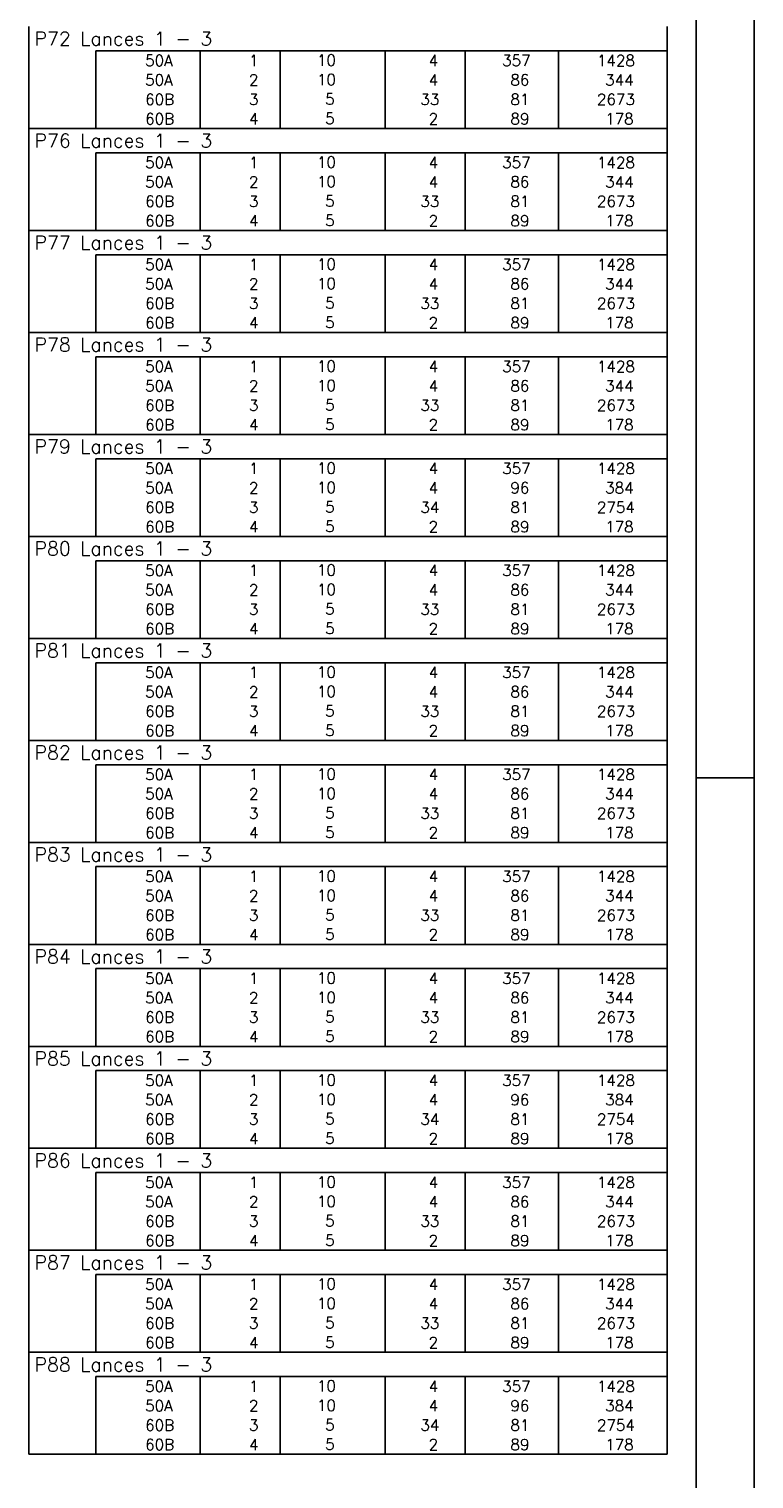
# Model space of a CAD drawing. Extents: x 0 to 119, y 0 to 84.
# Tile 9 of 13: x 106 to 119, y 18 to 43. Entities that reach past the tile are written whole.
import ezdxf

# ---------------------------------------------------------------- set-up
doc = ezdxf.new("R2010")
doc.units = 0
doc.header["$MEASUREMENT"] = 0
for name, color, linetype in [('1', 1, 'CONTINUOUS'), ('2', 2, 'CONTINUOUS'), ('8', 8, 'CONTINUOUS')]:
    doc.layers.add(name, color=color, linetype=linetype)
doc.styles.get("Standard").update_dxf_attribs({"font": 'ROMANS.SHX'})

msp = doc.modelspace()

# ---------------------------------------------------------------- linework, layer by layer
at = {"layer": '1', "linetype": 'Continuous'}
for p, q in [((118.900002, 0), (118.900002, 84.099998)), ((117.900002, 29.700001), (118.900002, 29.700001))]:
    msp.add_line(p, q, dxfattribs=at)
at = {"layer": '2', "linetype": 'Continuous'}
for p, q in [((106.4, 42.223734), (106.4, 42.641981)), ((117.4, 42.223734), (117.4, 42.641981)), ((106.4, 41.889137), (106.4, 42.223734)), ((117.4, 42.223734), (107.55, 42.223734)), ((107.55, 42.223734), (107.55, 41.889137)), ((109.35, 42.223734), (109.35, 41.889137)), ((110.73, 42.223734), (110.73, 41.889137)), ((112.54, 42.223734), (112.54, 41.889137)), ((113.92, 42.223734), (113.92, 41.889137)), ((115.53, 42.223734), (115.53, 41.889137)), ((117.4, 41.889137), (117.4, 42.223734)), ((106.4, 41.55454), (106.4, 41.889137)), ((107.55, 41.889137), (107.55, 41.55454)), ((109.35, 41.889137), (109.35, 41.55454)), ((110.73, 41.889137), (110.73, 41.55454)), ((112.54, 41.889137), (112.54, 41.55454)), ((113.92, 41.889137), (113.92, 41.55454)), ((115.53, 41.889137), (115.53, 41.55454)), ((117.4, 41.55454), (117.4, 41.889137)), ((106.4, 41.219943), (106.4, 41.55454)), ((107.55, 41.55454), (107.55, 41.219943)), ((109.35, 41.55454), (109.35, 41.219943)), ((110.73, 41.55454), (110.73, 41.219943)), ((112.54, 41.55454), (112.54, 41.219943)), ((113.92, 41.55454), (113.92, 41.219943)), ((115.53, 41.55454), (115.53, 41.219943)), ((117.4, 41.219943), (117.4, 41.55454)), ((106.4, 40.885346), (106.4, 41.219943)), ((107.55, 41.219943), (107.55, 40.885346)), ((109.35, 41.219943), (109.35, 40.885346)), ((110.73, 41.219943), (110.73, 40.885346)), ((112.54, 41.219943), (112.54, 40.885346)), ((113.92, 41.219943), (113.92, 40.885346)), ((115.53, 41.219943), (115.53, 40.885346)), ((117.4, 40.885346), (117.4, 41.219943)), ((106.4, 40.467099), (106.4, 40.885346)), ((106.4, 40.885346), (117.4, 40.885346)), ((117.4, 40.467099), (117.4, 40.885346)), ((106.4, 40.132502), (106.4, 40.467099)), ((117.4, 40.467099), (107.55, 40.467099)), ((107.55, 40.467099), (107.55, 40.132502)), ((109.35, 40.467099), (109.35, 40.132502)), ((110.73, 40.467099), (110.73, 40.132502)), ((112.54, 40.467099), (112.54, 40.132502)), ((113.92, 40.467099), (113.92, 40.132502)), ((115.53, 40.467099), (115.53, 40.132502)), ((117.4, 40.132502), (117.4, 40.467099)), ((106.4, 39.797905), (106.4, 40.132502)), ((107.55, 40.132502), (107.55, 39.797905)), ((109.35, 40.132502), (109.35, 39.797905)), ((110.73, 40.132502), (110.73, 39.797905)), ((112.54, 40.132502), (112.54, 39.797905)), ((113.92, 40.132502), (113.92, 39.797905)), ((115.53, 40.132502), (115.53, 39.797905)), ((117.4, 39.797905), (117.4, 40.132502)), ((106.4, 39.463308), (106.4, 39.797905)), ((107.55, 39.797905), (107.55, 39.463308)), ((109.35, 39.797905), (109.35, 39.463308)), ((110.73, 39.797905), (110.73, 39.463308)), ((112.54, 39.797905), (112.54, 39.463308)), ((113.92, 39.797905), (113.92, 39.463308)), ((115.53, 39.797905), (115.53, 39.463308)), ((117.4, 39.463308), (117.4, 39.797905)), ((106.4, 39.128711), (106.4, 39.463308)), ((107.55, 39.463308), (107.55, 39.128711)), ((109.35, 39.463308), (109.35, 39.128711)), ((110.73, 39.463308), (110.73, 39.128711)), ((112.54, 39.463308), (112.54, 39.128711)), ((113.92, 39.463308), (113.92, 39.128711)), ((115.53, 39.463308), (115.53, 39.128711)), ((117.4, 39.128711), (117.4, 39.463308)), ((106.4, 38.710464), (106.4, 39.128711)), ((106.4, 39.128711), (117.4, 39.128711)), ((117.4, 38.710464), (117.4, 39.128711)), ((106.4, 38.375867), (106.4, 38.710464)), ((117.4, 38.710464), (107.55, 38.710464)), ((107.55, 38.710464), (107.55, 38.375867)), ((109.35, 38.710464), (109.35, 38.375867)), ((110.73, 38.710464), (110.73, 38.375867)), ((112.54, 38.710464), (112.54, 38.375867)), ((113.92, 38.710464), (113.92, 38.375867)), ((115.53, 38.710464), (115.53, 38.375867)), ((117.4, 38.375867), (117.4, 38.710464)), ((106.4, 38.04127), (106.4, 38.375867)), ((107.55, 38.375867), (107.55, 38.04127)), ((109.35, 38.375867), (109.35, 38.04127)), ((110.73, 38.375867), (110.73, 38.04127)), ((112.54, 38.375867), (112.54, 38.04127)), ((113.92, 38.375867), (113.92, 38.04127)), ((115.53, 38.375867), (115.53, 38.04127)), ((117.4, 38.04127), (117.4, 38.375867)), ((106.4, 37.706673), (106.4, 38.04127)), ((107.55, 38.04127), (107.55, 37.706673)), ((109.35, 38.04127), (109.35, 37.706673)), ((110.73, 38.04127), (110.73, 37.706673)), ((112.54, 38.04127), (112.54, 37.706673)), ((113.92, 38.04127), (113.92, 37.706673)), ((115.53, 38.04127), (115.53, 37.706673)), ((117.4, 37.706673), (117.4, 38.04127)), ((106.4, 37.372076), (106.4, 37.706673)), ((107.55, 37.706673), (107.55, 37.372076)), ((109.35, 37.706673), (109.35, 37.372076)), ((110.73, 37.706673), (110.73, 37.372076)), ((112.54, 37.706673), (112.54, 37.372076)), ((113.92, 37.706673), (113.92, 37.372076)), ((115.53, 37.706673), (115.53, 37.372076)), ((117.4, 37.372076), (117.4, 37.706673)), ((106.4, 36.953829), (106.4, 37.372076)), ((106.4, 37.372076), (117.4, 37.372076)), ((117.4, 36.953829), (117.4, 37.372076)), ((106.4, 36.619232), (106.4, 36.953829)), ((117.4, 36.953829), (107.55, 36.953829)), ((107.55, 36.953829), (107.55, 36.619232)), ((109.35, 36.953829), (109.35, 36.619232)), ((110.73, 36.953829), (110.73, 36.619232)), ((112.54, 36.953829), (112.54, 36.619232)), ((113.92, 36.953829), (113.92, 36.619232)), ((115.53, 36.953829), (115.53, 36.619232)), ((117.4, 36.619232), (117.4, 36.953829)), ((106.4, 36.284635), (106.4, 36.619232)), ((107.55, 36.619232), (107.55, 36.284635)), ((109.35, 36.619232), (109.35, 36.284635)), ((110.73, 36.619232), (110.73, 36.284635)), ((112.54, 36.619232), (112.54, 36.284635)), ((113.92, 36.619232), (113.92, 36.284635)), ((115.53, 36.619232), (115.53, 36.284635)), ((117.4, 36.284635), (117.4, 36.619232)), ((106.4, 35.950038), (106.4, 36.284635)), ((107.55, 36.284635), (107.55, 35.950038)), ((109.35, 36.284635), (109.35, 35.950038)), ((110.73, 36.284635), (110.73, 35.950038)), ((112.54, 36.284635), (112.54, 35.950038)), ((113.92, 36.284635), (113.92, 35.950038)), ((115.53, 36.284635), (115.53, 35.950038)), ((117.4, 35.950038), (117.4, 36.284635)), ((106.4, 35.615441), (106.4, 35.950038)), ((107.55, 35.950038), (107.55, 35.615441)), ((109.35, 35.950038), (109.35, 35.615441)), ((110.73, 35.950038), (110.73, 35.615441)), ((112.54, 35.950038), (112.54, 35.615441)), ((113.92, 35.950038), (113.92, 35.615441)), ((115.53, 35.950038), (115.53, 35.615441)), ((117.4, 35.615441), (117.4, 35.950038)), ((106.4, 35.197194), (106.4, 35.615441)), ((106.4, 35.615441), (117.4, 35.615441)), ((117.4, 35.197194), (117.4, 35.615441)), ((106.4, 34.862597), (106.4, 35.197194)), ((117.4, 35.197194), (107.55, 35.197194)), ((107.55, 35.197194), (107.55, 34.862597)), ((109.35, 35.197194), (109.35, 34.862597)), ((110.73, 35.197194), (110.73, 34.862597)), ((112.54, 35.197194), (112.54, 34.862597)), ((113.92, 35.197194), (113.92, 34.862597)), ((115.53, 35.197194), (115.53, 34.862597)), ((117.4, 34.862597), (117.4, 35.197194)), ((106.4, 34.528), (106.4, 34.862597)), ((107.55, 34.862597), (107.55, 34.528)), ((109.35, 34.862597), (109.35, 34.528)), ((110.73, 34.862597), (110.73, 34.528)), ((112.54, 34.862597), (112.54, 34.528)), ((113.92, 34.862597), (113.92, 34.528)), ((115.53, 34.862597), (115.53, 34.528)), ((117.4, 34.528), (117.4, 34.862597)), ((106.4, 34.193403), (106.4, 34.528)), ((107.55, 34.528), (107.55, 34.193403)), ((109.35, 34.528), (109.35, 34.193403)), ((110.73, 34.528), (110.73, 34.193403)), ((112.54, 34.528), (112.54, 34.193403)), ((113.92, 34.528), (113.92, 34.193403)), ((115.53, 34.528), (115.53, 34.193403)), ((117.4, 34.193403), (117.4, 34.528)), ((106.4, 33.858806), (106.4, 34.193403)), ((107.55, 34.193403), (107.55, 33.858806)), ((109.35, 34.193403), (109.35, 33.858806)), ((110.73, 34.193403), (110.73, 33.858806)), ((112.54, 34.193403), (112.54, 33.858806)), ((113.92, 34.193403), (113.92, 33.858806)), ((115.53, 34.193403), (115.53, 33.858806)), ((117.4, 33.858806), (117.4, 34.193403)), ((106.4, 33.440559), (106.4, 33.858806)), ((106.4, 33.858806), (117.4, 33.858806)), ((117.4, 33.440559), (117.4, 33.858806)), ((106.4, 33.105962), (106.4, 33.440559)), ((117.4, 33.440559), (107.55, 33.440559)), ((107.55, 33.440559), (107.55, 33.105962)), ((109.35, 33.440559), (109.35, 33.105962)), ((110.73, 33.440559), (110.73, 33.105962)), ((112.54, 33.440559), (112.54, 33.105962)), ((113.92, 33.440559), (113.92, 33.105962)), ((115.53, 33.440559), (115.53, 33.105962)), ((117.4, 33.105962), (117.4, 33.440559)), ((106.4, 32.771365), (106.4, 33.105962)), ((107.55, 33.105962), (107.55, 32.771365)), ((109.35, 33.105962), (109.35, 32.771365)), ((110.73, 33.105962), (110.73, 32.771365)), ((112.54, 33.105962), (112.54, 32.771365)), ((113.92, 33.105962), (113.92, 32.771365)), ((115.53, 33.105962), (115.53, 32.771365)), ((117.4, 32.771365), (117.4, 33.105962)), ((106.4, 32.436768), (106.4, 32.771365)), ((107.55, 32.771365), (107.55, 32.436768)), ((109.35, 32.771365), (109.35, 32.436768)), ((110.73, 32.771365), (110.73, 32.436768)), ((112.54, 32.771365), (112.54, 32.436768)), ((113.92, 32.771365), (113.92, 32.436768)), ((115.53, 32.771365), (115.53, 32.436768)), ((117.4, 32.436768), (117.4, 32.771365)), ((106.4, 32.102171), (106.4, 32.436768)), ((107.55, 32.436768), (107.55, 32.102171)), ((109.35, 32.436768), (109.35, 32.102171)), ((110.73, 32.436768), (110.73, 32.102171)), ((112.54, 32.436768), (112.54, 32.102171)), ((113.92, 32.436768), (113.92, 32.102171)), ((115.53, 32.436768), (115.53, 32.102171)), ((117.4, 32.102171), (117.4, 32.436768)), ((106.4, 31.683924), (106.4, 32.102171)), ((106.4, 32.102171), (117.4, 32.102171)), ((117.4, 31.683924), (117.4, 32.102171)), ((106.4, 31.349327), (106.4, 31.683924)), ((117.4, 31.683924), (107.55, 31.683924)), ((107.55, 31.683924), (107.55, 31.349327)), ((109.35, 31.683924), (109.35, 31.349327)), ((110.73, 31.683924), (110.73, 31.349327)), ((112.54, 31.683924), (112.54, 31.349327)), ((113.92, 31.683924), (113.92, 31.349327)), ((115.53, 31.683924), (115.53, 31.349327)), ((117.4, 31.349327), (117.4, 31.683924)), ((106.4, 31.01473), (106.4, 31.349327)), ((107.55, 31.349327), (107.55, 31.01473)), ((109.35, 31.349327), (109.35, 31.01473)), ((110.73, 31.349327), (110.73, 31.01473)), ((112.54, 31.349327), (112.54, 31.01473)), ((113.92, 31.349327), (113.92, 31.01473)), ((115.53, 31.349327), (115.53, 31.01473)), ((117.4, 31.01473), (117.4, 31.349327)), ((106.4, 30.680133), (106.4, 31.01473)), ((107.55, 31.01473), (107.55, 30.680133)), ((109.35, 31.01473), (109.35, 30.680133)), ((110.73, 31.01473), (110.73, 30.680133)), ((112.54, 31.01473), (112.54, 30.680133)), ((113.92, 31.01473), (113.92, 30.680133)), ((115.53, 31.01473), (115.53, 30.680133)), ((117.4, 30.680133), (117.4, 31.01473)), ((106.4, 30.345536), (106.4, 30.680133)), ((107.55, 30.680133), (107.55, 30.345536)), ((109.35, 30.680133), (109.35, 30.345536)), ((110.73, 30.680133), (110.73, 30.345536)), ((112.54, 30.680133), (112.54, 30.345536)), ((113.92, 30.680133), (113.92, 30.345536)), ((115.53, 30.680133), (115.53, 30.345536)), ((117.4, 30.345536), (117.4, 30.680133)), ((106.4, 29.927289), (106.4, 30.345536)), ((106.4, 30.345536), (117.4, 30.345536)), ((117.4, 29.927289), (117.4, 30.345536)), ((106.4, 29.592692), (106.4, 29.927289)), ((117.4, 29.927289), (107.55, 29.927289)), ((107.55, 29.927289), (107.55, 29.592692)), ((109.35, 29.927289), (109.35, 29.592692)), ((110.73, 29.927289), (110.73, 29.592692)), ((112.54, 29.927289), (112.54, 29.592692)), ((113.92, 29.927289), (113.92, 29.592692)), ((115.53, 29.927289), (115.53, 29.592692)), ((117.4, 29.592692), (117.4, 29.927289)), ((106.4, 29.258095), (106.4, 29.592692)), ((107.55, 29.592692), (107.55, 29.258095)), ((109.35, 29.592692), (109.35, 29.258095)), ((110.73, 29.592692), (110.73, 29.258095)), ((112.54, 29.592692), (112.54, 29.258095)), ((113.92, 29.592692), (113.92, 29.258095)), ((115.53, 29.592692), (115.53, 29.258095)), ((117.4, 29.258095), (117.4, 29.592692)), ((106.4, 28.923498), (106.4, 29.258095)), ((107.55, 29.258095), (107.55, 28.923498)), ((109.35, 29.258095), (109.35, 28.923498)), ((110.73, 29.258095), (110.73, 28.923498)), ((112.54, 29.258095), (112.54, 28.923498)), ((113.92, 29.258095), (113.92, 28.923498)), ((115.53, 29.258095), (115.53, 28.923498)), ((117.4, 28.923498), (117.4, 29.258095)), ((106.4, 28.588901), (106.4, 28.923498)), ((107.55, 28.923498), (107.55, 28.588901)), ((109.35, 28.923498), (109.35, 28.588901)), ((110.73, 28.923498), (110.73, 28.588901)), ((112.54, 28.923498), (112.54, 28.588901)), ((113.92, 28.923498), (113.92, 28.588901)), ((115.53, 28.923498), (115.53, 28.588901)), ((117.4, 28.588901), (117.4, 28.923498)), ((106.4, 28.170654), (106.4, 28.588901)), ((106.4, 28.588901), (117.4, 28.588901)), ((117.4, 28.170654), (117.4, 28.588901)), ((106.4, 27.836057), (106.4, 28.170654)), ((117.4, 28.170654), (107.55, 28.170654)), ((107.55, 28.170654), (107.55, 27.836057)), ((109.35, 28.170654), (109.35, 27.836057)), ((110.73, 28.170654), (110.73, 27.836057)), ((112.54, 28.170654), (112.54, 27.836057)), ((113.92, 28.170654), (113.92, 27.836057)), ((115.53, 28.170654), (115.53, 27.836057)), ((117.4, 27.836057), (117.4, 28.170654)), ((106.4, 27.50146), (106.4, 27.836057)), ((107.55, 27.836057), (107.55, 27.50146)), ((109.35, 27.836057), (109.35, 27.50146)), ((110.73, 27.836057), (110.73, 27.50146)), ((112.54, 27.836057), (112.54, 27.50146)), ((113.92, 27.836057), (113.92, 27.50146)), ((115.53, 27.836057), (115.53, 27.50146)), ((117.4, 27.50146), (117.4, 27.836057)), ((106.4, 27.166863), (106.4, 27.50146)), ((107.55, 27.50146), (107.55, 27.166863)), ((109.35, 27.50146), (109.35, 27.166863)), ((110.73, 27.50146), (110.73, 27.166863)), ((112.54, 27.50146), (112.54, 27.166863)), ((113.92, 27.50146), (113.92, 27.166863)), ((115.53, 27.50146), (115.53, 27.166863)), ((117.4, 27.166863), (117.4, 27.50146)), ((106.4, 26.832266), (106.4, 27.166863)), ((107.55, 27.166863), (107.55, 26.832266)), ((109.35, 27.166863), (109.35, 26.832266)), ((110.73, 27.166863), (110.73, 26.832266)), ((112.54, 27.166863), (112.54, 26.832266)), ((113.92, 27.166863), (113.92, 26.832266)), ((115.53, 27.166863), (115.53, 26.832266)), ((117.4, 26.832266), (117.4, 27.166863)), ((106.4, 26.414019), (106.4, 26.832266)), ((106.4, 26.832266), (117.4, 26.832266)), ((117.4, 26.414019), (117.4, 26.832266)), ((106.4, 26.079422), (106.4, 26.414019)), ((117.4, 26.414019), (107.55, 26.414019)), ((107.55, 26.414019), (107.55, 26.079422)), ((109.35, 26.414019), (109.35, 26.079422)), ((110.73, 26.414019), (110.73, 26.079422)), ((112.54, 26.414019), (112.54, 26.079422)), ((113.92, 26.414019), (113.92, 26.079422)), ((115.53, 26.414019), (115.53, 26.079422)), ((117.4, 26.079422), (117.4, 26.414019)), ((106.4, 25.744825), (106.4, 26.079422)), ((107.55, 26.079422), (107.55, 25.744825)), ((109.35, 26.079422), (109.35, 25.744825)), ((110.73, 26.079422), (110.73, 25.744825)), ((112.54, 26.079422), (112.54, 25.744825)), ((113.92, 26.079422), (113.92, 25.744825)), ((115.53, 26.079422), (115.53, 25.744825)), ((117.4, 25.744825), (117.4, 26.079422)), ((106.4, 25.410228), (106.4, 25.744825)), ((107.55, 25.744825), (107.55, 25.410228)), ((109.35, 25.744825), (109.35, 25.410228)), ((110.73, 25.744825), (110.73, 25.410228)), ((112.54, 25.744825), (112.54, 25.410228)), ((113.92, 25.744825), (113.92, 25.410228)), ((115.53, 25.744825), (115.53, 25.410228)), ((117.4, 25.410228), (117.4, 25.744825)), ((106.4, 25.075631), (106.4, 25.410228)), ((107.55, 25.410228), (107.55, 25.075631)), ((109.35, 25.410228), (109.35, 25.075631)), ((110.73, 25.410228), (110.73, 25.075631)), ((112.54, 25.410228), (112.54, 25.075631)), ((113.92, 25.410228), (113.92, 25.075631)), ((115.53, 25.410228), (115.53, 25.075631)), ((117.4, 25.075631), (117.4, 25.410228)), ((106.4, 24.657384), (106.4, 25.075631)), ((106.4, 25.075631), (117.4, 25.075631)), ((117.4, 24.657384), (117.4, 25.075631)), ((106.4, 24.322787), (106.4, 24.657384)), ((117.4, 24.657384), (107.55, 24.657384)), ((107.55, 24.657384), (107.55, 24.322787)), ((109.35, 24.657384), (109.35, 24.322787)), ((110.73, 24.657384), (110.73, 24.322787)), ((112.54, 24.657384), (112.54, 24.322787)), ((113.92, 24.657384), (113.92, 24.322787)), ((115.53, 24.657384), (115.53, 24.322787)), ((117.4, 24.322787), (117.4, 24.657384)), ((106.4, 23.98819), (106.4, 24.322787)), ((107.55, 24.322787), (107.55, 23.98819)), ((109.35, 24.322787), (109.35, 23.98819)), ((110.73, 24.322787), (110.73, 23.98819)), ((112.54, 24.322787), (112.54, 23.98819)), ((113.92, 24.322787), (113.92, 23.98819)), ((115.53, 24.322787), (115.53, 23.98819)), ((117.4, 23.98819), (117.4, 24.322787)), ((106.4, 23.653593), (106.4, 23.98819)), ((107.55, 23.98819), (107.55, 23.653593)), ((109.35, 23.98819), (109.35, 23.653593)), ((110.73, 23.98819), (110.73, 23.653593)), ((112.54, 23.98819), (112.54, 23.653593)), ((113.92, 23.98819), (113.92, 23.653593)), ((115.53, 23.98819), (115.53, 23.653593)), ((117.4, 23.653593), (117.4, 23.98819)), ((106.4, 23.318996), (106.4, 23.653593)), ((107.55, 23.653593), (107.55, 23.318996)), ((109.35, 23.653593), (109.35, 23.318996)), ((110.73, 23.653593), (110.73, 23.318996)), ((112.54, 23.653593), (112.54, 23.318996)), ((113.92, 23.653593), (113.92, 23.318996)), ((115.53, 23.653593), (115.53, 23.318996)), ((117.4, 23.318996), (117.4, 23.653593)), ((106.4, 22.900749), (106.4, 23.318996)), ((106.4, 23.318996), (117.4, 23.318996)), ((117.4, 22.900749), (117.4, 23.318996)), ((106.4, 22.566152), (106.4, 22.900749)), ((117.4, 22.900749), (107.55, 22.900749)), ((107.55, 22.900749), (107.55, 22.566152)), ((109.35, 22.900749), (109.35, 22.566152)), ((110.73, 22.900749), (110.73, 22.566152)), ((112.54, 22.900749), (112.54, 22.566152)), ((113.92, 22.900749), (113.92, 22.566152)), ((115.53, 22.900749), (115.53, 22.566152)), ((117.4, 22.566152), (117.4, 22.900749)), ((106.4, 22.231555), (106.4, 22.566152)), ((107.55, 22.566152), (107.55, 22.231555)), ((109.35, 22.566152), (109.35, 22.231555)), ((110.73, 22.566152), (110.73, 22.231555)), ((112.54, 22.566152), (112.54, 22.231555)), ((113.92, 22.566152), (113.92, 22.231555)), ((115.53, 22.566152), (115.53, 22.231555)), ((117.4, 22.231555), (117.4, 22.566152)), ((106.4, 21.896958), (106.4, 22.231555)), ((107.55, 22.231555), (107.55, 21.896958)), ((109.35, 22.231555), (109.35, 21.896958)), ((110.73, 22.231555), (110.73, 21.896958)), ((112.54, 22.231555), (112.54, 21.896958)), ((113.92, 22.231555), (113.92, 21.896958)), ((115.53, 22.231555), (115.53, 21.896958)), ((117.4, 21.896958), (117.4, 22.231555)), ((106.4, 21.562361), (106.4, 21.896958)), ((107.55, 21.896958), (107.55, 21.562361)), ((109.35, 21.896958), (109.35, 21.562361)), ((110.73, 21.896958), (110.73, 21.562361)), ((112.54, 21.896958), (112.54, 21.562361)), ((113.92, 21.896958), (113.92, 21.562361)), ((115.53, 21.896958), (115.53, 21.562361)), ((117.4, 21.562361), (117.4, 21.896958)), ((106.4, 21.144114), (106.4, 21.562361)), ((106.4, 21.562361), (117.4, 21.562361)), ((117.4, 21.144114), (117.4, 21.562361)), ((106.4, 20.809517), (106.4, 21.144114)), ((117.4, 21.144114), (107.55, 21.144114)), ((107.55, 21.144114), (107.55, 20.809517)), ((109.35, 21.144114), (109.35, 20.809517)), ((110.73, 21.144114), (110.73, 20.809517)), ((112.54, 21.144114), (112.54, 20.809517)), ((113.92, 21.144114), (113.92, 20.809517)), ((115.53, 21.144114), (115.53, 20.809517)), ((117.4, 20.809517), (117.4, 21.144114)), ((106.4, 20.47492), (106.4, 20.809517)), ((107.55, 20.809517), (107.55, 20.47492)), ((109.35, 20.809517), (109.35, 20.47492)), ((110.73, 20.809517), (110.73, 20.47492)), ((112.54, 20.809517), (112.54, 20.47492)), ((113.92, 20.809517), (113.92, 20.47492)), ((115.53, 20.809517), (115.53, 20.47492)), ((117.4, 20.47492), (117.4, 20.809517)), ((106.4, 20.140323), (106.4, 20.47492)), ((107.55, 20.47492), (107.55, 20.140323)), ((109.35, 20.47492), (109.35, 20.140323)), ((110.73, 20.47492), (110.73, 20.140323)), ((112.54, 20.47492), (112.54, 20.140323)), ((113.92, 20.47492), (113.92, 20.140323)), ((115.53, 20.47492), (115.53, 20.140323)), ((117.4, 20.140323), (117.4, 20.47492)), ((106.4, 19.805726), (106.4, 20.140323)), ((107.55, 20.140323), (107.55, 19.805726)), ((109.35, 20.140323), (109.35, 19.805726)), ((110.73, 20.140323), (110.73, 19.805726)), ((112.54, 20.140323), (112.54, 19.805726)), ((113.92, 20.140323), (113.92, 19.805726)), ((115.53, 20.140323), (115.53, 19.805726)), ((117.4, 19.805726), (117.4, 20.140323)), ((106.4, 19.387479), (106.4, 19.805726)), ((106.4, 19.805726), (117.4, 19.805726)), ((117.4, 19.387479), (117.4, 19.805726)), ((106.4, 19.052882), (106.4, 19.387479)), ((117.4, 19.387479), (107.55, 19.387479)), ((107.55, 19.387479), (107.55, 19.052882)), ((109.35, 19.387479), (109.35, 19.052882)), ((110.73, 19.387479), (110.73, 19.052882)), ((112.54, 19.387479), (112.54, 19.052882)), ((113.92, 19.387479), (113.92, 19.052882)), ((115.53, 19.387479), (115.53, 19.052882)), ((117.4, 19.052882), (117.4, 19.387479)), ((106.4, 18.718285), (106.4, 19.052882)), ((107.55, 19.052882), (107.55, 18.718285)), ((109.35, 19.052882), (109.35, 18.718285)), ((110.73, 19.052882), (110.73, 18.718285)), ((112.54, 19.052882), (112.54, 18.718285)), ((113.92, 19.052882), (113.92, 18.718285)), ((115.53, 19.052882), (115.53, 18.718285)), ((117.4, 18.718285), (117.4, 19.052882)), ((106.4, 18.383688), (106.4, 18.718285)), ((107.55, 18.718285), (107.55, 18.383688)), ((109.35, 18.718285), (109.35, 18.383688)), ((110.73, 18.718285), (110.73, 18.383688)), ((112.54, 18.718285), (112.54, 18.383688)), ((113.92, 18.718285), (113.92, 18.383688)), ((115.53, 18.718285), (115.53, 18.383688)), ((117.4, 18.383688), (117.4, 18.718285)), ((106.4, 18.049091), (106.4, 18.383688)), ((107.55, 18.383688), (107.55, 18.049091)), ((109.35, 18.383688), (109.35, 18.049091)), ((110.73, 18.383688), (110.73, 18.049091)), ((112.54, 18.383688), (112.54, 18.049091)), ((113.92, 18.383688), (113.92, 18.049091)), ((115.53, 18.383688), (115.53, 18.049091)), ((117.4, 18.049091), (117.4, 18.383688)), ((106.4, 18.049091), (117.4, 18.049091))]:
    msp.add_line(p, q, dxfattribs=at)
at = {"layer": '8', "linetype": 'Continuous'}
msp.add_line((117.900002, 1), (117.900002, 83.099998), dxfattribs=at)

# ---------------------------------------------------------------- texts
at = {"layer": '2', "linetype": 'Continuous'}
for s, height, p in [('P72 Lances 1 - 3', 0.238998, (106.495798, 42.313359)), ('     50A', 0.191198, (107.689661, 41.960837)), ('  1', 0.191198, (109.93, 41.960837)), ('   10  ', 0.191198, (110.936543, 41.966614)), ('    4', 0.191198, (112.72, 41.960837)), ('   357', 0.191198, (114.13, 41.960837)), ('   1428', 0.191198, (115.763622, 41.960837)), ('     50A', 0.191198, (107.689661, 41.626239)), ('  2', 0.191198, (109.93, 41.626239)), ('   10  ', 0.191198, (110.936543, 41.632017)), ('    4', 0.191198, (112.72, 41.626239)), ('    86', 0.191198, (114.13, 41.626239)), ('    344', 0.191198, (115.763622, 41.626239)), ('     60B', 0.191198, (107.689661, 41.291642)), ('  3', 0.191198, (109.93, 41.291642)), ('    5  ', 0.191198, (110.936543, 41.29742)), ('   33', 0.191198, (112.72, 41.291642)), ('    81', 0.191198, (114.13, 41.291642)), ('   2673', 0.191198, (115.763622, 41.291642)), ('     60B', 0.191198, (107.689661, 40.957045)), ('  4', 0.191198, (109.93, 40.957045)), ('    5  ', 0.191198, (110.936543, 40.962823)), ('    2', 0.191198, (112.72, 40.957045)), ('    89', 0.191198, (114.13, 40.957045)), ('    178', 0.191198, (115.763622, 40.957045)), ('P76 Lances 1 - 3', 0.238998, (106.495798, 40.556724)), ('     50A', 0.191198, (107.689661, 40.204202)), ('  1', 0.191198, (109.93, 40.204202)), ('   10  ', 0.191198, (110.936543, 40.209979)), ('    4', 0.191198, (112.72, 40.204202)), ('   357', 0.191198, (114.13, 40.204202)), ('   1428', 0.191198, (115.763622, 40.204202)), ('     50A', 0.191198, (107.689661, 39.869604)), ('  2', 0.191198, (109.93, 39.869604)), ('   10  ', 0.191198, (110.936543, 39.875382)), ('    4', 0.191198, (112.72, 39.869604)), ('    86', 0.191198, (114.13, 39.869604)), ('    344', 0.191198, (115.763622, 39.869604)), ('     60B', 0.191198, (107.689661, 39.535007)), ('  3', 0.191198, (109.93, 39.535007)), ('    5  ', 0.191198, (110.936543, 39.540785)), ('   33', 0.191198, (112.72, 39.535007)), ('    81', 0.191198, (114.13, 39.535007)), ('   2673', 0.191198, (115.763622, 39.535007)), ('     60B', 0.191198, (107.689661, 39.20041)), ('  4', 0.191198, (109.93, 39.20041)), ('    5  ', 0.191198, (110.936543, 39.206188)), ('    2', 0.191198, (112.72, 39.20041)), ('    89', 0.191198, (114.13, 39.20041)), ('    178', 0.191198, (115.763622, 39.20041)), ('P77 Lances 1 - 3', 0.238998, (106.495798, 38.800089)), ('     50A', 0.191198, (107.689661, 38.447566)), ('  1', 0.191198, (109.93, 38.447566)), ('   10  ', 0.191198, (110.936543, 38.453344)), ('    4', 0.191198, (112.72, 38.447566)), ('   357', 0.191198, (114.13, 38.447566)), ('   1428', 0.191198, (115.763622, 38.447566)), ('     50A', 0.191198, (107.689661, 38.112969)), ('  2', 0.191198, (109.93, 38.112969)), ('   10  ', 0.191198, (110.936543, 38.118747)), ('    4', 0.191198, (112.72, 38.112969)), ('    86', 0.191198, (114.13, 38.112969)), ('    344', 0.191198, (115.763622, 38.112969)), ('     60B', 0.191198, (107.689661, 37.778372)), ('  3', 0.191198, (109.93, 37.778372)), ('    5  ', 0.191198, (110.936543, 37.78415)), ('   33', 0.191198, (112.72, 37.778372)), ('    81', 0.191198, (114.13, 37.778372)), ('   2673', 0.191198, (115.763622, 37.778372)), ('     60B', 0.191198, (107.689661, 37.443775)), ('  4', 0.191198, (109.93, 37.443775)), ('    5  ', 0.191198, (110.936543, 37.449553)), ('    2', 0.191198, (112.72, 37.443775)), ('    89', 0.191198, (114.13, 37.443775)), ('    178', 0.191198, (115.763622, 37.443775)), ('P78 Lances 1 - 3', 0.238998, (106.495798, 37.043454)), ('     50A', 0.191198, (107.689661, 36.690931)), ('  1', 0.191198, (109.93, 36.690931)), ('   10  ', 0.191198, (110.936543, 36.696709)), ('    4', 0.191198, (112.72, 36.690931)), ('   357', 0.191198, (114.13, 36.690931)), ('   1428', 0.191198, (115.763622, 36.690931)), ('     50A', 0.191198, (107.689661, 36.356334)), ('  2', 0.191198, (109.93, 36.356334)), ('   10  ', 0.191198, (110.936543, 36.362112)), ('    4', 0.191198, (112.72, 36.356334)), ('    86', 0.191198, (114.13, 36.356334)), ('    344', 0.191198, (115.763622, 36.356334)), ('     60B', 0.191198, (107.689661, 36.021737)), ('  3', 0.191198, (109.93, 36.021737)), ('    5  ', 0.191198, (110.936543, 36.027515)), ('   33', 0.191198, (112.72, 36.021737)), ('    81', 0.191198, (114.13, 36.021737)), ('   2673', 0.191198, (115.763622, 36.021737)), ('     60B', 0.191198, (107.689661, 35.68714)), ('  4', 0.191198, (109.93, 35.68714)), ('    5  ', 0.191198, (110.936543, 35.692918)), ('    2', 0.191198, (112.72, 35.68714)), ('    89', 0.191198, (114.13, 35.68714)), ('    178', 0.191198, (115.763622, 35.68714)), ('P79 Lances 1 - 3', 0.238998, (106.495798, 35.286819)), ('     50A', 0.191198, (107.689661, 34.934296)), ('  1', 0.191198, (109.93, 34.934296)), ('   10  ', 0.191198, (110.936543, 34.940074)), ('    4', 0.191198, (112.72, 34.934296)), ('   357', 0.191198, (114.13, 34.934296)), ('   1428', 0.191198, (115.763622, 34.934296)), ('     50A', 0.191198, (107.689661, 34.599699)), ('  2', 0.191198, (109.93, 34.599699)), ('   10  ', 0.191198, (110.936543, 34.605477)), ('    4', 0.191198, (112.72, 34.599699)), ('    96', 0.191198, (114.13, 34.599699)), ('    384', 0.191198, (115.763622, 34.599699)), ('     60B', 0.191198, (107.689661, 34.265102)), ('  3', 0.191198, (109.93, 34.265102)), ('    5  ', 0.191198, (110.936543, 34.27088)), ('   34', 0.191198, (112.72, 34.265102)), ('    81', 0.191198, (114.13, 34.265102)), ('   2754', 0.191198, (115.763622, 34.265102)), ('     60B', 0.191198, (107.689661, 33.930505)), ('  4', 0.191198, (109.93, 33.930505)), ('    5  ', 0.191198, (110.936543, 33.936283)), ('    2', 0.191198, (112.72, 33.930505)), ('    89', 0.191198, (114.13, 33.930505)), ('    178', 0.191198, (115.763622, 33.930505)), ('P80 Lances 1 - 3', 0.238998, (106.495798, 33.530184)), ('     50A', 0.191198, (107.689661, 33.177661)), ('  1', 0.191198, (109.93, 33.177661)), ('   10  ', 0.191198, (110.936543, 33.183439)), ('    4', 0.191198, (112.72, 33.177661)), ('   357', 0.191198, (114.13, 33.177661)), ('   1428', 0.191198, (115.763622, 33.177661)), ('     50A', 0.191198, (107.689661, 32.843064)), ('  2', 0.191198, (109.93, 32.843064)), ('   10  ', 0.191198, (110.936543, 32.848842)), ('    4', 0.191198, (112.72, 32.843064)), ('    86', 0.191198, (114.13, 32.843064)), ('    344', 0.191198, (115.763622, 32.843064)), ('     60B', 0.191198, (107.689661, 32.508467)), ('  3', 0.191198, (109.93, 32.508467)), ('    5  ', 0.191198, (110.936543, 32.514245)), ('   33', 0.191198, (112.72, 32.508467)), ('    81', 0.191198, (114.13, 32.508467)), ('   2673', 0.191198, (115.763622, 32.508467)), ('     60B', 0.191198, (107.689661, 32.17387)), ('  4', 0.191198, (109.93, 32.17387)), ('    5  ', 0.191198, (110.936543, 32.179648)), ('    2', 0.191198, (112.72, 32.17387)), ('    89', 0.191198, (114.13, 32.17387)), ('    178', 0.191198, (115.763622, 32.17387)), ('P81 Lances 1 - 3', 0.238998, (106.495798, 31.773549)), ('     50A', 0.191198, (107.689661, 31.421026)), ('  1', 0.191198, (109.93, 31.421026)), ('   10  ', 0.191198, (110.936543, 31.426804)), ('    4', 0.191198, (112.72, 31.421026)), ('   357', 0.191198, (114.13, 31.421026)), ('   1428', 0.191198, (115.763622, 31.421026)), ('     50A', 0.191198, (107.689661, 31.086429)), ('  2', 0.191198, (109.93, 31.086429)), ('   10  ', 0.191198, (110.936543, 31.092207)), ('    4', 0.191198, (112.72, 31.086429)), ('    86', 0.191198, (114.13, 31.086429)), ('    344', 0.191198, (115.763622, 31.086429)), ('     60B', 0.191198, (107.689661, 30.751832)), ('  3', 0.191198, (109.93, 30.751832)), ('    5  ', 0.191198, (110.936543, 30.75761)), ('   33', 0.191198, (112.72, 30.751832)), ('    81', 0.191198, (114.13, 30.751832)), ('   2673', 0.191198, (115.763622, 30.751832)), ('     60B', 0.191198, (107.689661, 30.417235)), ('  4', 0.191198, (109.93, 30.417235)), ('    5  ', 0.191198, (110.936543, 30.423013)), ('    2', 0.191198, (112.72, 30.417235)), ('    89', 0.191198, (114.13, 30.417235)), ('    178', 0.191198, (115.763622, 30.417235)), ('P82 Lances 1 - 3', 0.238998, (106.495798, 30.016914)), ('     50A', 0.191198, (107.689661, 29.664391)), ('  1', 0.191198, (109.93, 29.664391)), ('   10  ', 0.191198, (110.936543, 29.670169)), ('    4', 0.191198, (112.72, 29.664391)), ('   357', 0.191198, (114.13, 29.664391)), ('   1428', 0.191198, (115.763622, 29.664391)), ('     50A', 0.191198, (107.689661, 29.329794)), ('  2', 0.191198, (109.93, 29.329794)), ('   10  ', 0.191198, (110.936543, 29.335572)), ('    4', 0.191198, (112.72, 29.329794)), ('    86', 0.191198, (114.13, 29.329794)), ('    344', 0.191198, (115.763622, 29.329794)), ('     60B', 0.191198, (107.689661, 28.995197)), ('  3', 0.191198, (109.93, 28.995197)), ('    5  ', 0.191198, (110.936543, 29.000975)), ('   33', 0.191198, (112.72, 28.995197)), ('    81', 0.191198, (114.13, 28.995197)), ('   2673', 0.191198, (115.763622, 28.995197)), ('     60B', 0.191198, (107.689661, 28.6606)), ('  4', 0.191198, (109.93, 28.6606)), ('    5  ', 0.191198, (110.936543, 28.666378)), ('    2', 0.191198, (112.72, 28.6606)), ('    89', 0.191198, (114.13, 28.6606)), ('    178', 0.191198, (115.763622, 28.6606)), ('P83 Lances 1 - 3', 0.238998, (106.495798, 28.260279)), ('     50A', 0.191198, (107.689661, 27.907756)), ('  1', 0.191198, (109.93, 27.907756)), ('   10  ', 0.191198, (110.936543, 27.913534)), ('    4', 0.191198, (112.72, 27.907756)), ('   357', 0.191198, (114.13, 27.907756)), ('   1428', 0.191198, (115.763622, 27.907756)), ('     50A', 0.191198, (107.689661, 27.573159)), ('  2', 0.191198, (109.93, 27.573159)), ('   10  ', 0.191198, (110.936543, 27.578937)), ('    4', 0.191198, (112.72, 27.573159)), ('    86', 0.191198, (114.13, 27.573159)), ('    344', 0.191198, (115.763622, 27.573159)), ('     60B', 0.191198, (107.689661, 27.238562)), ('  3', 0.191198, (109.93, 27.238562)), ('    5  ', 0.191198, (110.936543, 27.24434)), ('   33', 0.191198, (112.72, 27.238562)), ('    81', 0.191198, (114.13, 27.238562)), ('   2673', 0.191198, (115.763622, 27.238562)), ('     60B', 0.191198, (107.689661, 26.903965)), ('  4', 0.191198, (109.93, 26.903965)), ('    5  ', 0.191198, (110.936543, 26.909743)), ('    2', 0.191198, (112.72, 26.903965)), ('    89', 0.191198, (114.13, 26.903965)), ('    178', 0.191198, (115.763622, 26.903965)), ('P84 Lances 1 - 3', 0.238998, (106.495798, 26.503644)), ('     50A', 0.191198, (107.689661, 26.151121)), ('  1', 0.191198, (109.93, 26.151121)), ('   10  ', 0.191198, (110.936543, 26.156899)), ('    4', 0.191198, (112.72, 26.151121)), ('   357', 0.191198, (114.13, 26.151121)), ('   1428', 0.191198, (115.763622, 26.151121)), ('     50A', 0.191198, (107.689661, 25.816524)), ('  2', 0.191198, (109.93, 25.816524)), ('   10  ', 0.191198, (110.936543, 25.822302)), ('    4', 0.191198, (112.72, 25.816524)), ('    86', 0.191198, (114.13, 25.816524)), ('    344', 0.191198, (115.763622, 25.816524)), ('     60B', 0.191198, (107.689661, 25.481927)), ('  3', 0.191198, (109.93, 25.481927)), ('    5  ', 0.191198, (110.936543, 25.487705)), ('   33', 0.191198, (112.72, 25.481927)), ('    81', 0.191198, (114.13, 25.481927)), ('   2673', 0.191198, (115.763622, 25.481927)), ('     60B', 0.191198, (107.689661, 25.14733)), ('  4', 0.191198, (109.93, 25.14733)), ('    5  ', 0.191198, (110.936543, 25.153108)), ('    2', 0.191198, (112.72, 25.14733)), ('    89', 0.191198, (114.13, 25.14733)), ('    178', 0.191198, (115.763622, 25.14733)), ('P85 Lances 1 - 3', 0.238998, (106.495798, 24.747009)), ('     50A', 0.191198, (107.689661, 24.394486)), ('  1', 0.191198, (109.93, 24.394486)), ('   10  ', 0.191198, (110.936543, 24.400264)), ('    4', 0.191198, (112.72, 24.394486)), ('   357', 0.191198, (114.13, 24.394486)), ('   1428', 0.191198, (115.763622, 24.394486)), ('     50A', 0.191198, (107.689661, 24.059889)), ('  2', 0.191198, (109.93, 24.059889)), ('   10  ', 0.191198, (110.936543, 24.065667)), ('    4', 0.191198, (112.72, 24.059889)), ('    96', 0.191198, (114.13, 24.059889)), ('    384', 0.191198, (115.763622, 24.059889)), ('     60B', 0.191198, (107.689661, 23.725292)), ('  3', 0.191198, (109.93, 23.725292)), ('    5  ', 0.191198, (110.936543, 23.73107)), ('   34', 0.191198, (112.72, 23.725292)), ('    81', 0.191198, (114.13, 23.725292)), ('   2754', 0.191198, (115.763622, 23.725292)), ('     60B', 0.191198, (107.689661, 23.390695)), ('  4', 0.191198, (109.93, 23.390695)), ('    5  ', 0.191198, (110.936543, 23.396473)), ('    2', 0.191198, (112.72, 23.390695)), ('    89', 0.191198, (114.13, 23.390695)), ('    178', 0.191198, (115.763622, 23.390695)), ('P86 Lances 1 - 3', 0.238998, (106.495798, 22.990374)), ('     50A', 0.191198, (107.689661, 22.637851)), ('  1', 0.191198, (109.93, 22.637851)), ('   10  ', 0.191198, (110.936543, 22.643629)), ('    4', 0.191198, (112.72, 22.637851)), ('   357', 0.191198, (114.13, 22.637851)), ('   1428', 0.191198, (115.763622, 22.637851)), ('     50A', 0.191198, (107.689661, 22.303254)), ('  2', 0.191198, (109.93, 22.303254)), ('   10  ', 0.191198, (110.936543, 22.309032)), ('    4', 0.191198, (112.72, 22.303254)), ('    86', 0.191198, (114.13, 22.303254)), ('    344', 0.191198, (115.763622, 22.303254)), ('     60B', 0.191198, (107.689661, 21.968657)), ('  3', 0.191198, (109.93, 21.968657)), ('    5  ', 0.191198, (110.936543, 21.974435)), ('   33', 0.191198, (112.72, 21.968657)), ('    81', 0.191198, (114.13, 21.968657)), ('   2673', 0.191198, (115.763622, 21.968657)), ('     60B', 0.191198, (107.689661, 21.63406)), ('  4', 0.191198, (109.93, 21.63406)), ('    5  ', 0.191198, (110.936543, 21.639838)), ('    2', 0.191198, (112.72, 21.63406)), ('    89', 0.191198, (114.13, 21.63406)), ('    178', 0.191198, (115.763622, 21.63406)), ('P87 Lances 1 - 3', 0.238998, (106.495798, 21.233738)), ('     50A', 0.191198, (107.689661, 20.881216)), ('  1', 0.191198, (109.93, 20.881216)), ('   10  ', 0.191198, (110.936543, 20.886994)), ('    4', 0.191198, (112.72, 20.881216)), ('   357', 0.191198, (114.13, 20.881216)), ('   1428', 0.191198, (115.763622, 20.881216)), ('     50A', 0.191198, (107.689661, 20.546619)), ('  2', 0.191198, (109.93, 20.546619)), ('   10  ', 0.191198, (110.936543, 20.552397)), ('    4', 0.191198, (112.72, 20.546619)), ('    86', 0.191198, (114.13, 20.546619)), ('    344', 0.191198, (115.763622, 20.546619)), ('     60B', 0.191198, (107.689661, 20.212022)), ('  3', 0.191198, (109.93, 20.212022)), ('    5  ', 0.191198, (110.936543, 20.2178)), ('   33', 0.191198, (112.72, 20.212022)), ('    81', 0.191198, (114.13, 20.212022)), ('   2673', 0.191198, (115.763622, 20.212022)), ('     60B', 0.191198, (107.689661, 19.877425)), ('  4', 0.191198, (109.93, 19.877425)), ('    5  ', 0.191198, (110.936543, 19.883203)), ('    2', 0.191198, (112.72, 19.877425)), ('    89', 0.191198, (114.13, 19.877425)), ('    178', 0.191198, (115.763622, 19.877425)), ('P88 Lances 1 - 3', 0.238998, (106.495798, 19.477103)), ('     50A', 0.191198, (107.689661, 19.124581)), ('  1', 0.191198, (109.93, 19.124581)), ('   10  ', 0.191198, (110.936543, 19.130359)), ('    4', 0.191198, (112.72, 19.124581)), ('   357', 0.191198, (114.13, 19.124581)), ('   1428', 0.191198, (115.763622, 19.124581)), ('     50A', 0.191198, (107.689661, 18.789984)), ('  2', 0.191198, (109.93, 18.789984)), ('   10  ', 0.191198, (110.936543, 18.795762)), ('    96', 0.191198, (114.13, 18.789984)), ('    384', 0.191198, (115.763622, 18.789984)), ('    4', 0.191198, (112.72, 18.789984)), ('     60B', 0.191198, (107.689661, 18.455387)), ('  3', 0.191198, (109.93, 18.455387)), ('    5  ', 0.191198, (110.936543, 18.461165)), ('   34', 0.191198, (112.72, 18.455387)), ('    81', 0.191198, (114.13, 18.455387)), ('   2754', 0.191198, (115.763622, 18.455387)), ('     60B', 0.191198, (107.689661, 18.12079)), ('  4', 0.191198, (109.93, 18.12079)), ('    5  ', 0.191198, (110.936543, 18.126568)), ('    2', 0.191198, (112.72, 18.12079)), ('    89', 0.191198, (114.13, 18.12079)), ('    178', 0.191198, (115.763622, 18.12079))]:
    msp.add_text(s, height=height, dxfattribs=at).set_placement(p)

doc.saveas('drawing.dxf')
